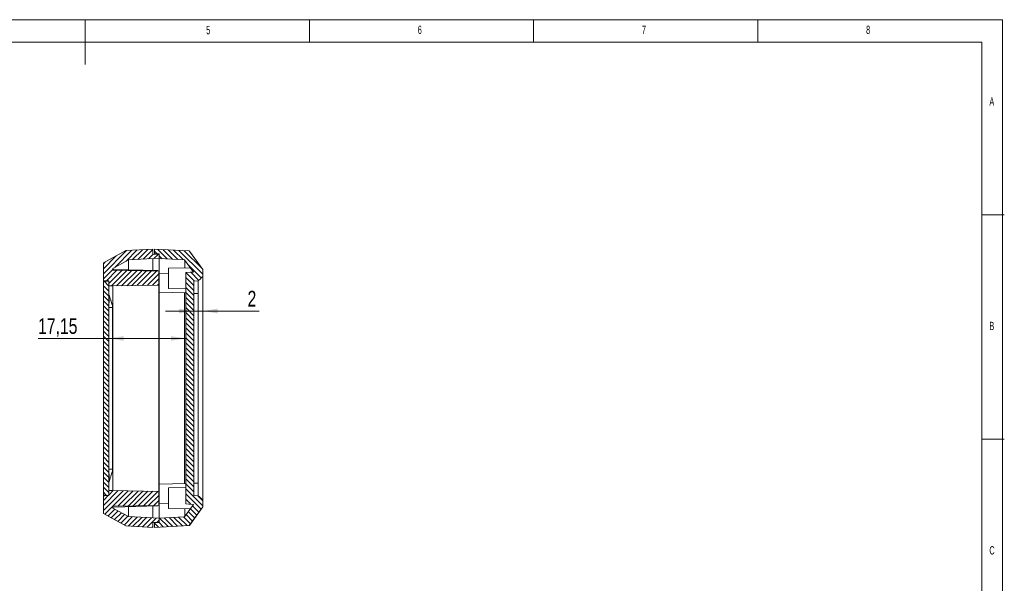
# Model space of a CAD drawing. Header units: millimetres. Extents: x 5 to 415, y 5 to 292.
# Tile 3 of 3: x 195 to 415, y 166 to 292. Entities that reach past the tile are written whole.
import ezdxf

# ---------------------------------------------------------------- set-up
doc = ezdxf.new("R2010")
doc.units = ezdxf.units.MM
doc.layers.add('LAYER_1', color=179, linetype='Continuous', lineweight=15)
doc.styles.add('SLDTEXTSTYLE1', font='TXT', dxfattribs={"width": 0.605})
doc.styles.add('SLDTEXTSTYLE3', font='TXT', dxfattribs={"width": 0.75})
doc.dimstyles.new('SLDDIMSTYLE0', dxfattribs={"dimtxt": 3.5, "dimasz": 3.302, "dimexe": 0, "dimexo": 0.0625, "dimgap": 0.875, "dimtad": 1, "dimrnd": 1e-09, "dimzin": 12, "dimdsep": 46, "dimtxsty": 'SLDTEXTSTYLE3', "dimsah": 1, "dimcen": 0.09, "dimadec": 0, "dimazin": 3, "dimtfac": 1, "dimtofl": 0, "dimtmove": 0, "dimatfit": 3, "dimfxl": 1, "dimfrac": 2, "dimtolj": 1, "dimtzin": 12, "dimarcsym": 0})
doc.dimstyles.new('SLDDIMSTYLE1', dxfattribs={"dimtxt": 3.5, "dimasz": 3.302, "dimexe": 0, "dimexo": 0.0625, "dimgap": 0.875, "dimtad": 1, "dimrnd": 1e-09, "dimzin": 12, "dimdsep": 46, "dimtxsty": 'SLDTEXTSTYLE3', "dimsah": 1, "dimcen": 0.09, "dimadec": 0, "dimazin": 3, "dimtfac": 1, "dimtmove": 0, "dimatfit": 0, "dimfxl": 1, "dimfrac": 2, "dimtolj": 1, "dimtzin": 12, "dimarcsym": 0})

# ---------------------------------------------------------------- blocks, each defined once
blk = doc.blocks.new('_D_2')
at = {"layer": 'LAYER_1'}
for q in [(199.47, 220.97), (232.41, 220.97)]:
    blk.add_line((215.26, 220.97), q, dxfattribs=at)
for points in [[(215.26, 220.97), (218.56, 220.46), (218.56, 221.48)], [(232.41, 220.97), (229.1, 221.48), (229.1, 220.46)]]:
    blk.add_solid(points, dxfattribs=at)
at = {"layer": 'LAYER_1', "insert": (199.47, 225.48), "char_height": 3.5, "attachment_point": 1, "style": 'SLDTEXTSTYLE3'}
blk.add_mtext('17,15', dxfattribs=at)
blk = doc.blocks.new('_D_3')
at = {"layer": 'LAYER_1'}
for p, q in [((236.21, 233.8), (236.21, 226.07)), ((234.21, 227.07), (227.86, 227.07)), ((234.21, 227.07), (236.21, 227.07)), ((236.21, 227.07), (248.78, 227.07))]:
    blk.add_line(p, q, dxfattribs=at)
for points in [[(234.21, 227.07), (230.9, 227.58), (230.9, 226.56)], [(236.21, 227.07), (239.51, 226.56), (239.51, 227.58)]]:
    blk.add_solid(points, dxfattribs=at)
at = {"layer": 'LAYER_1', "insert": (246.19, 231.58), "char_height": 3.5, "attachment_point": 1, "style": 'SLDTEXTSTYLE3'}
blk.add_mtext('2', dxfattribs=at)

msp = doc.modelspace()

# ---------------------------------------------------------------- hatches: boundary and pattern name
at = {"linetype": 'Continuous', "lineweight": 0}
h = msp.add_hatch(dxfattribs=at)
h.set_pattern_fill('ANSI31', scale=0.25, style=0)
edge = h.paths.add_edge_path(flags=0)
edge.add_line((226.455, 239.685), (225.055, 239.758))
edge.add_line((225.055, 239.758), (225.055, 240.861))
edge.add_line((225.055, 240.861), (219.048, 240.547))
edge.add_line((219.048, 240.547), (214.055, 237.785))
edge.add_line((214.055, 237.785), (214.055, 233.806))
edge.add_spline(control_points=[(214.055, 233.806), (214.156, 233.804), (214.257, 233.802), (214.358, 233.8), (214.657, 233.794), (214.956, 233.789), (215.255, 233.783)], knot_values=[0.0037166, 0.0037166, 0.0037166, 0.0037166, 0.0040193, 0.0040193, 0.0040193, 0.0049168, 0.0049168, 0.0049168, 0.0049168], weights=[1, 1, 1, 1, 1, 1, 1], degree=3, periodic=0)
edge.add_line((215.255, 233.783), (215.255, 232.677))
edge.add_line((215.255, 232.677), (216.155, 232.661))
edge.add_line((216.155, 232.661), (226.405, 232.84))
edge.add_line((226.405, 232.84), (226.405, 235.982))
edge.add_line((226.405, 235.982), (216.155, 236.161))
edge.add_line((216.155, 236.161), (216.155, 236.547))
edge.add_line((216.155, 236.547), (219.641, 238.475))
edge.add_line((219.641, 238.475), (226.455, 238.832))
edge.add_line((226.455, 238.832), (226.455, 239.685))
h = msp.add_hatch(dxfattribs=at)
h.set_pattern_fill('ANSI31', scale=0.25, angle=90, style=0)
edge = h.paths.add_edge_path(flags=0)
edge.add_spline(control_points=[(235.205, 233.798), (235.368, 233.961), (235.531, 234.124), (235.694, 234.286), (235.779, 234.372), (235.864, 234.457), (235.949, 234.542), (236.035, 234.627), (236.12, 234.713), (236.205, 234.798)], knot_values=[0, 0, 0, 0, 0.0006909, 0.0006909, 0.0006909, 0.0010525, 0.0010525, 0.0010525, 0.0014142, 0.0014142, 0.0014142, 0.0014142], weights=[1, 1, 1, 1, 1, 1, 1, 1, 1, 1], degree=3, periodic=0)
edge.add_line((236.205, 234.798), (236.205, 236.298))
edge.add_line((236.205, 236.298), (233.209, 240.455))
edge.add_line((233.209, 240.455), (225.455, 240.861))
edge.add_line((225.455, 240.861), (225.455, 239.861))
edge.add_line((225.455, 239.861), (226.455, 239.809))
edge.add_line((226.455, 239.809), (226.455, 238.806))
edge.add_line((226.455, 238.806), (232.147, 238.508))
edge.add_line((232.147, 238.508), (234.139, 235.745))
edge.add_spline(control_points=[(234.139, 235.745), (233.901, 235.732), (233.663, 235.72), (233.425, 235.707), (233.085, 235.69), (232.745, 235.672), (232.405, 235.654)], knot_values=[0.0000106, 0.0000106, 0.0000106, 0.0000106, 0.0007248, 0.0007248, 0.0007248, 0.0017464, 0.0017464, 0.0017464, 0.0017464], weights=[1, 1, 1, 1, 1, 1, 1], degree=3, periodic=0)
edge.add_line((232.405, 235.654), (232.405, 184.069))
edge.add_spline(control_points=[(232.405, 184.069), (232.646, 184.056), (232.888, 184.043), (233.129, 184.031), (233.466, 184.013), (233.802, 183.995), (234.139, 183.978)], knot_values=[0, 0, 0, 0, 0.0007248, 0.0007248, 0.0007248, 0.0017358, 0.0017358, 0.0017358, 0.0017358], weights=[1, 1, 1, 1, 1, 1, 1], degree=3, periodic=0)
edge.add_line((234.139, 183.978), (232.147, 181.215))
edge.add_line((232.147, 181.215), (226.455, 180.916))
edge.add_line((226.455, 180.916), (226.455, 179.914))
edge.add_line((226.455, 179.914), (225.455, 179.861))
edge.add_line((225.455, 179.861), (225.455, 178.861))
edge.add_line((225.455, 178.861), (233.209, 179.268))
edge.add_line((233.209, 179.268), (236.205, 183.425))
edge.add_line((236.205, 183.425), (236.205, 184.925))
edge.add_spline(control_points=[(236.205, 184.925), (236.042, 185.088), (235.88, 185.25), (235.717, 185.413), (235.631, 185.498), (235.546, 185.584), (235.461, 185.669), (235.376, 185.754), (235.29, 185.839), (235.205, 185.925)], knot_values=[0, 0, 0, 0, 0.0006909, 0.0006909, 0.0006909, 0.0010525, 0.0010525, 0.0010525, 0.0014142, 0.0014142, 0.0014142, 0.0014142], weights=[1, 1, 1, 1, 1, 1, 1, 1, 1, 1], degree=3, periodic=0)
edge.add_line((235.205, 185.925), (234.205, 185.977))
edge.add_line((234.205, 185.977), (234.205, 233.746))
edge.add_line((234.205, 233.746), (235.205, 233.798))
h = msp.add_hatch(dxfattribs=at)
h.set_pattern_fill('ANSI31', scale=0.25, angle=90, style=0)
edge = h.paths.add_edge_path(flags=0)
edge.add_line((214.055, 233.696), (214.055, 186.026))
edge.add_ellipse((233.904, 187.211), major_axis=(-57.307, 2.001), ratio=0.0348783, start_angle=5.41685, end_angle=5.80991)
edge.add_line((215.255, 185.969), (215.255, 233.753))
edge.add_ellipse((233.904, 232.511), major_axis=(-57.307, -2.001), ratio=0.0348783, start_angle=354.19009, end_angle=354.58315)
h = msp.add_hatch(dxfattribs=at)
h.set_pattern_fill('ANSI31', scale=0.25, style=0)
edge = h.paths.add_edge_path(flags=0)
edge.add_line((225.055, 179.964), (226.455, 180.038))
edge.add_line((226.455, 180.038), (226.455, 180.891))
edge.add_line((226.455, 180.891), (219.641, 181.248))
edge.add_line((219.641, 181.248), (216.155, 183.176))
edge.add_line((216.155, 183.176), (216.155, 183.561))
edge.add_line((216.155, 183.561), (226.405, 183.74))
edge.add_line((226.405, 183.74), (226.405, 186.882))
edge.add_line((226.405, 186.882), (216.155, 187.061))
edge.add_line((216.155, 187.061), (215.255, 187.046))
edge.add_line((215.255, 187.046), (215.255, 185.939))
edge.add_spline(control_points=[(215.255, 185.939), (214.956, 185.934), (214.657, 185.928), (214.358, 185.923), (214.257, 185.921), (214.156, 185.919), (214.055, 185.917)], knot_values=[0.0031218, 0.0031218, 0.0031218, 0.0031218, 0.0040193, 0.0040193, 0.0040193, 0.004322, 0.004322, 0.004322, 0.004322], weights=[1, 1, 1, 1, 1, 1, 1], degree=3, periodic=0)
edge.add_line((214.055, 185.917), (214.055, 181.938))
edge.add_line((214.055, 181.938), (219.048, 179.176))
edge.add_line((219.048, 179.176), (225.055, 178.861))
edge.add_line((225.055, 178.861), (225.055, 179.964))

# ---------------------------------------------------------------- linework, layer by layer
at = {"color": 7, "linetype": 'Continuous', "lineweight": 15}
for p, q in [((219.048, 240.547), (214.055, 237.785)), ((219.047, 240.546), (214.055, 237.785)), ((225.055, 240.861), (219.048, 240.547)), ((225.055, 239.758), (225.055, 240.861)), ((225.055, 239.758), (226.455, 239.685)), ((225.455, 239.861), (225.455, 240.861)), ((225.455, 240.861), (233.209, 240.455)), ((226.455, 239.809), (225.455, 239.861)), ((226.455, 238.806), (226.455, 239.809)), ((226.455, 239.685), (226.455, 238.832)), ((236.205, 236.298), (233.209, 240.455)), ((236.205, 236.298), (233.214, 240.452)), ((214.055, 233.806), (214.055, 237.785)), ((219.641, 238.475), (216.155, 236.547)), ((226.455, 238.832), (219.641, 238.475)), ((226.455, 238.806), (232.147, 238.508)), ((234.139, 235.745), (232.147, 238.508)), ((216.155, 236.161), (216.155, 236.547)), ((216.155, 236.336), (216.395, 236.354)), ((216.155, 236.161), (226.405, 235.982)), ((226.155, 236.099), (216.395, 236.355)), ((226.155, 235.987), (226.155, 236.099)), ((226.405, 232.84), (226.405, 235.982)), ((228.555, 235.511), (226.455, 235.456)), ((226.455, 235.456), (226.455, 231.267)), ((233.429, 236.729), (228.555, 236.644)), ((228.555, 232.079), (228.555, 236.644)), ((232.405, 184.069), (232.405, 235.654)), ((236.205, 234.798), (236.205, 236.298)), ((214.055, 233.696), (214.055, 233.806)), ((214.055, 233.696), (214.055, 186.026)), ((215.255, 233.783), (215.255, 232.677)), ((215.255, 233.753), (215.255, 185.969)), ((226.405, 232.84), (216.155, 232.661)), ((226.405, 186.882), (226.405, 232.84)), ((234.205, 233.745), (235.205, 233.798)), ((235.205, 233.798), (234.205, 233.746)), ((234.205, 185.977), (234.205, 233.746)), ((235.205, 233.798), (235.205, 233.798)), ((215.255, 232.677), (216.155, 232.661)), ((216.155, 187.061), (216.155, 232.661)), ((226.455, 231.267), (232.405, 231.111)), ((226.455, 188.456), (226.455, 231.267)), ((228.555, 232.079), (232.405, 232.011)), ((232.147, 231.12), (232.147, 188.603)), ((234.205, 230.996), (235.205, 231.005)), ((236.205, 188.559), (236.205, 231.164)), ((215.705, 229.434), (216.055, 228.319)), ((216.055, 227.865), (215.256, 227.865)), ((215.256, 191.857), (215.256, 227.865)), ((216.055, 227.865), (216.055, 191.857)), ((216.055, 191.857), (215.256, 191.857)), ((215.705, 190.289), (216.055, 191.403)), ((216.155, 187.061), (215.255, 187.046)), ((215.255, 187.046), (215.255, 185.939)), ((216.155, 187.061), (226.405, 186.882)), ((226.405, 183.74), (226.405, 186.882)), ((232.405, 188.611), (226.455, 188.456)), ((226.455, 188.456), (226.455, 184.267)), ((232.405, 187.711), (228.555, 187.644)), ((228.555, 183.079), (228.555, 187.644)), ((234.205, 188.726), (235.205, 188.717)), ((214.055, 185.917), (214.055, 186.026)), ((214.055, 181.938), (214.055, 185.917)), ((235.205, 185.925), (234.205, 185.977)), ((234.205, 185.977), (235.205, 185.925)), ((236.205, 183.425), (236.205, 184.925)), ((226.405, 183.74), (216.155, 183.561)), ((216.155, 183.176), (216.155, 183.561)), ((216.155, 183.176), (219.641, 181.248)), ((216.395, 183.368), (226.155, 183.623)), ((226.155, 183.623), (226.155, 183.736)), ((226.455, 184.267), (228.555, 184.212)), ((228.555, 183.079), (233.429, 182.993)), ((232.147, 181.215), (234.139, 183.978)), ((233.209, 179.268), (236.205, 183.425)), ((233.214, 179.271), (236.205, 183.425)), ((214.055, 181.938), (219.048, 179.176)), ((215.249, 181.277), (219.047, 179.176)), ((219.641, 181.248), (226.455, 180.891)), ((232.147, 181.215), (226.455, 180.916)), ((226.455, 179.914), (226.455, 180.916)), ((226.455, 180.891), (226.455, 180.038)), ((219.048, 179.176), (225.055, 178.861)), ((226.455, 180.038), (225.055, 179.964)), ((225.055, 178.861), (225.055, 179.964)), ((225.455, 179.861), (226.455, 179.914)), ((225.455, 178.861), (225.455, 179.861)), ((233.209, 179.268), (225.455, 178.861))]:
    msp.add_line(p, q, dxfattribs=at)
at = {"color": 8, "linetype": 'Continuous', "lineweight": 15}
for p, q in [((226.455, 232.33), (226.405, 232.33)), ((226.455, 232.166), (226.405, 232.165)), ((226.455, 187.557), (226.405, 187.558)), ((226.455, 187.393), (226.405, 187.392))]:
    msp.add_line(p, q, dxfattribs=at)
at = {"color": 7, "linetype": 'Continuous', "lineweight": 15, "flags": 128}
for points in [[(234.139, 235.745), (233.425, 235.707), (232.405, 235.654)], [(215.255, 233.783), (214.358, 233.8), (214.055, 233.806)], [(236.205, 234.798), (235.949, 234.542), (235.694, 234.286), (235.205, 233.798)], [(214.055, 185.917), (214.358, 185.923), (215.255, 185.939)], [(235.205, 185.925), (235.461, 185.669), (235.717, 185.413), (236.205, 184.925)], [(232.405, 184.069), (233.129, 184.031), (234.139, 183.978)]]:
    msp.add_lwpolyline(points, dxfattribs=at)
at = {"color": 7, "linetype": 'Continuous', "lineweight": 15}
for centre, major_axis, start_param, end_param in [((233.904, 232.511), (-57.307, -2.001), 5.0426174, 5.0648493), ((233.904, 187.211), (-57.307, 2.001), 1.218336, 1.2405679)]:
    msp.add_ellipse(centre, major_axis=major_axis, ratio=0.0348783, start_param=start_param, end_param=end_param, dxfattribs=at)
for points, knots in [([(225.455, 239.861), (225.455, 239.856), (225.455, 239.849), (225.455, 239.76), (225.455, 239.737)], [0, 0, 0, 0, 0.74692112, 1, 1, 1, 1]), ([(219.617, 236.271), (219.617, 236.381), (219.615, 236.662), (219.618, 237.053), (219.622, 237.453), (219.625, 237.795), (219.628, 238.132), (219.627, 238.389), (219.635, 238.427), (219.638, 238.443)], [0, 0, 0, 0, 0.08377027, 0.2136609, 0.34355084, 0.47824172, 0.61293329, 0.83751452, 1, 1, 1, 1]), ([(226.455, 235.493), (226.455, 235.718), (226.455, 236.181), (226.455, 236.802), (226.455, 237.363), (226.455, 237.842), (226.455, 238.234), (226.455, 238.531), (226.455, 238.731), (226.455, 238.821), (226.455, 238.829), (226.455, 238.832)], [0, 0, 0, 0, 0.1115178, 0.2296247, 0.3477618, 0.4662773, 0.5844162, 0.7024064, 0.8207734, 0.9387659, 1, 1, 1, 1]), ([(226.455, 238.806), (226.455, 238.796), (226.455, 238.776), (226.455, 238.619), (226.455, 238.373), (226.455, 238.026), (226.455, 237.59), (226.455, 237.069), (226.455, 236.465), (226.455, 235.936), (226.455, 235.591), (226.455, 235.493)], [0, 0, 0, 0, 0.1189723, 0.2383232, 0.3572945, 0.4762738, 0.5956332, 0.7146118, 0.8334586, 0.9526846, 1, 1, 1, 1]), ([(232.15, 238.496), (232.155, 238.484), (232.165, 238.454), (232.175, 238.207), (232.183, 237.791), (232.189, 237.285), (232.19, 236.888), (232.19, 236.708)], [0, 0, 0, 0, 0.1694583, 0.4017007, 0.6339417, 0.8336562, 1, 1, 1, 1]), ([(235.205, 231.005), (235.205, 231.184), (235.205, 231.543), (235.205, 232.049), (235.205, 232.514), (235.205, 232.93), (235.205, 233.278), (235.205, 233.539), (235.205, 233.697), (235.205, 233.732), (235.205, 233.742)], [0, 0, 0, 0, 0.1327484, 0.2655098, 0.3991386, 0.532704, 0.6704441, 0.8082376, 0.9429328, 1, 1, 1, 1]), ([(236.205, 231.164), (236.205, 231.442), (236.205, 231.999), (236.205, 232.765), (236.205, 233.448), (236.205, 234.023), (236.205, 234.456), (236.205, 234.745), (236.205, 234.78), (236.205, 234.798)], [0, 0, 0, 0, 0.13991929, 0.27997378, 0.41954974, 0.55981497, 0.70624338, 0.85284936, 1, 1, 1, 1]), ([(215.256, 227.865), (215.264, 228.061), (215.281, 228.453), (215.298, 229.018), (215.309, 229.538), (215.313, 229.995), (215.309, 230.37), (215.298, 230.648), (215.281, 230.827), (215.264, 230.85), (215.256, 230.861)], [0, 0, 0, 0, 0.1250019, 0.2500021, 0.3750013, 0.4999999, 0.6249987, 0.7499979, 0.8749982, 1, 1, 1, 1]), ([(216.055, 228.311), (215.926, 228.724), (215.669, 229.552), (215.413, 230.364), (215.286, 230.77)], [0, 0, 0, 0, 0.5000199, 1, 1, 1, 1]), ([(235.205, 188.717), (235.205, 189.67), (235.205, 191.577), (235.205, 194.448), (235.205, 197.328), (235.205, 200.216), (235.205, 203.108), (235.205, 206.002), (235.205, 208.898), (235.205, 211.796), (235.205, 215.092), (235.205, 218.783), (235.205, 222.866), (235.205, 226.944), (235.205, 229.651), (235.205, 231.005)], [0, 0, 0, 0, 0.0681321, 0.1362804, 0.2044286, 0.2727079, 0.3409873, 0.4091357, 0.4772841, 0.5455641, 0.6138441, 0.7101971, 0.80655, 0.903275, 1, 1, 1, 1]), ([(216.055, 228.311), (216.055, 228.304), (216.055, 228.282), (216.055, 228.193), (216.055, 228.069), (216.055, 227.954), (216.055, 227.895), (216.055, 227.865)], [0, 0, 0, 0, 0.1333996, 0.4247555, 0.7146147, 0.8549301, 1, 1, 1, 1]), ([(215.256, 188.861), (215.264, 188.873), (215.281, 188.896), (215.298, 189.075), (215.309, 189.352), (215.313, 189.728), (215.309, 190.184), (215.298, 190.705), (215.281, 191.27), (215.264, 191.661), (215.256, 191.857)], [0, 0, 0, 0, 0.1250018, 0.2500021, 0.3750013, 0.5000001, 0.6249987, 0.7499979, 0.8749981, 1, 1, 1, 1]), ([(215.286, 188.952), (215.413, 189.359), (215.669, 190.171), (215.926, 190.998), (216.055, 191.412)], [0, 0, 0, 0, 0.4999801, 1, 1, 1, 1]), ([(216.055, 191.857), (216.055, 191.828), (216.055, 191.769), (216.055, 191.654), (216.055, 191.531), (216.055, 191.44), (216.055, 191.419), (216.055, 191.412)], [0, 0, 0, 0, 0.1440192, 0.2842113, 0.5762224, 0.8667278, 1, 1, 1, 1]), ([(235.205, 185.98), (235.205, 186.017), (235.205, 186.093), (235.205, 186.317), (235.205, 186.62), (235.205, 187.009), (235.205, 187.463), (235.205, 187.962), (235.205, 188.388), (235.205, 188.644), (235.205, 188.717)], [0, 0, 0, 0, 0.1247258, 0.2597047, 0.3946192, 0.5339645, 0.673362, 0.8093693, 0.9453126, 1, 1, 1, 1]), ([(236.205, 184.925), (236.205, 184.941), (236.205, 184.973), (236.205, 185.236), (236.205, 185.636), (236.205, 186.192), (236.205, 186.883), (236.205, 187.682), (236.205, 188.266), (236.205, 188.559)], [0, 0, 0, 0, 0.1399192, 0.2799734, 0.4195496, 0.5598151, 0.7062434, 0.8528493, 1, 1, 1, 1]), ([(216.395, 183.37), (216.386, 183.369), (216.316, 183.361), (216.23, 183.375), (216.155, 183.387)], [0, 0, 0, 0, 0.1285117, 1, 1, 1, 1]), ([(219.634, 181.288), (219.633, 181.323), (219.631, 181.408), (219.63, 181.701), (219.624, 182.13), (219.618, 182.621), (219.615, 183.043), (219.617, 183.342), (219.617, 183.452)], [0, 0, 0, 0, 0.1543871, 0.3739106, 0.5982979, 0.7529717, 0.9093074, 1, 1, 1, 1]), ([(226.455, 180.891), (226.455, 180.901), (226.455, 180.921), (226.455, 181.077), (226.455, 181.323), (226.455, 181.668), (226.455, 182.102), (226.455, 182.62), (226.455, 183.223), (226.455, 183.756), (226.455, 184.107), (226.455, 184.211)], [0, 0, 0, 0, 0.11856988, 0.2375162, 0.35608332, 0.47465512, 0.59360405, 0.71217427, 0.83077538, 0.94975582, 1, 1, 1, 1]), ([(226.455, 184.211), (226.455, 184.028), (226.455, 183.604), (226.455, 183.015), (226.455, 182.443), (226.455, 181.954), (226.455, 181.552), (226.455, 181.244), (226.455, 181.033), (226.455, 180.93), (226.455, 180.92), (226.455, 180.916)], [0, 0, 0, 0, 0.0908638, 0.2101872, 0.3293749, 0.4489429, 0.5681309, 0.6872893, 0.8068276, 0.9259874, 1, 1, 1, 1]), ([(232.19, 183.015), (232.19, 182.866), (232.19, 182.53), (232.185, 182.106), (232.178, 181.733), (232.172, 181.458), (232.163, 181.282), (232.156, 181.222), (232.151, 181.218), (232.15, 181.217)], [0, 0, 0, 0, 0.13657261, 0.30680348, 0.47649276, 0.64618052, 0.81640922, 0.98609862, 1, 1, 1, 1]), ([(225.455, 179.985), (225.455, 179.963), (225.455, 179.874), (225.455, 179.867), (225.455, 179.861)], [0, 0, 0, 0, 0.2501475, 1, 1, 1, 1])]:
    msp.add_open_spline(points, degree=3, knots=knots, dxfattribs=at)
at = {"color": 8, "linetype": 'Continuous', "lineweight": 15}
for points, knots in [([(225.055, 236.128), (225.055, 236.176), (225.055, 236.454), (225.055, 236.894), (225.055, 237.44), (225.055, 237.9), (225.055, 238.273), (225.055, 238.548), (225.055, 238.725), (225.055, 238.747), (225.055, 238.758)], [0, 0, 0, 0, 0.0281103, 0.1625842, 0.2970907, 0.4336113, 0.5721545, 0.7127283, 0.8553408, 1, 1, 1, 1]), ([(225.055, 180.964), (225.055, 180.975), (225.055, 180.998), (225.055, 181.175), (225.055, 181.449), (225.055, 181.823), (225.055, 182.282), (225.055, 182.828), (225.055, 183.268), (225.055, 183.546), (225.055, 183.594)], [0, 0, 0, 0, 0.1446321, 0.2872179, 0.4277655, 0.5662824, 0.7027769, 0.8372587, 0.971759, 1, 1, 1, 1])]:
    msp.add_open_spline(points, degree=3, knots=knots, dxfattribs=at)
at = {"layer": 'LAYER_1'}
for p, q in [((414.595, 292), (5, 292)), ((210, 292), (210, 282)), ((260, 287), (260, 292)), ((310, 292), (310, 287)), ((360, 287), (360, 292)), ((414.595, 5), (414.595, 292)), ((410, 287), (10, 287)), ((410, 287), (410, 60.159)), ((415, 248.5), (410, 248.5)), ((410, 198.5), (415, 198.5))]:
    msp.add_line(p, q, dxfattribs=at)

# ---------------------------------------------------------------- texts
at = {"color": 7, "linetype": 'Continuous', "lineweight": 0, "char_height": 1.852, "attachment_point": 1, "style": 'SLDTEXTSTYLE1'}
for s, insert in [('5', (236.975, 290.614)), ('6', (284.167, 290.668)), ('7', (334.167, 290.668)), ('8', (384.167, 290.668)), ('A', (411.667, 274.668)), ('B', (411.667, 224.668)), ('C', (411.667, 174.668))]:
    msp.add_mtext(s, dxfattribs=dict(at, insert=insert))

# ---------------------------------------------------------------- dimensions: what is measured, and where the dimension line sits
at = {"layer": 'LAYER_1'}
for base, p1, p2, dimstyle, picture, middle in [((232.405, 220.968), (215.255, 233.753), (232.405, 235.654), 'SLDDIMSTYLE0', '_D_2', (205.288, 220.968)), ((236.205, 227.073), (234.205, 233.746), (236.205, 234.798), 'SLDDIMSTYLE1', '_D_3', (247.487, 227.073))]:
    dim = msp.add_linear_dim(base=base, p1=p1, p2=p2, dimstyle=dimstyle, dxfattribs=at)
    dim.commit()
    dim.dimension.update_dxf_attribs({"geometry": picture, "text_midpoint": middle, "dimtype": 160})

doc.saveas('drawing.dxf')
